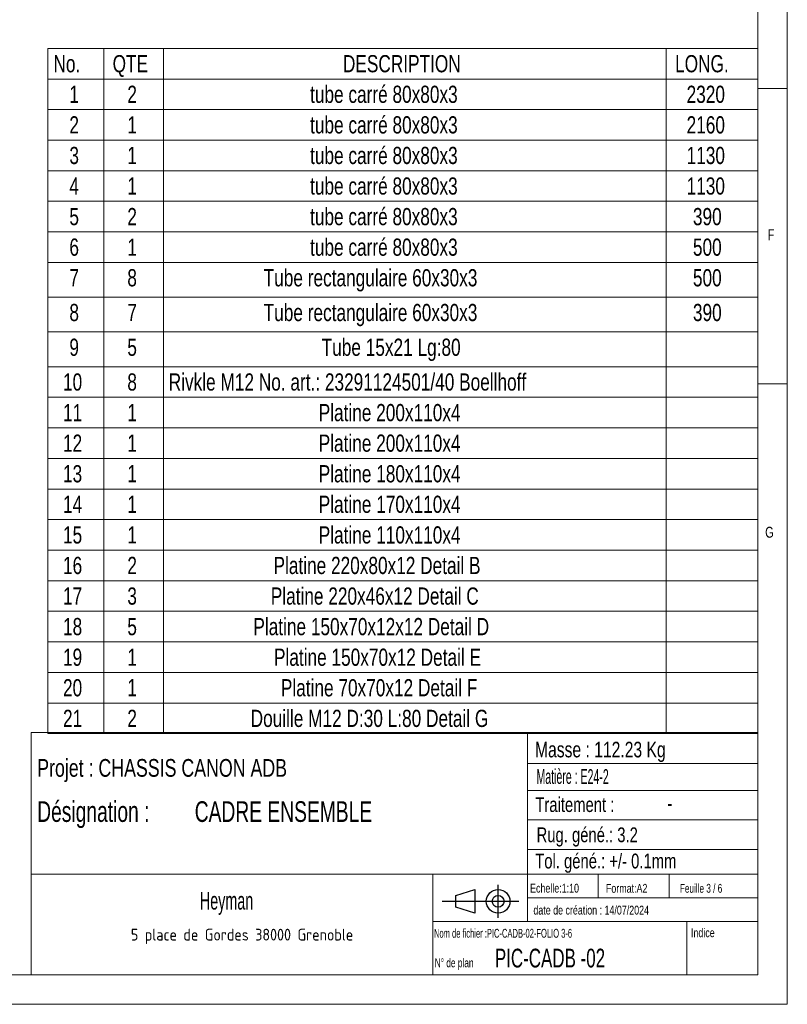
# Model space of a CAD drawing. Header units: millimetres. Extents: x 5 to 592, y 5 to 415.
# Tile 12 of 16: x 459 to 589, y 5 to 172. Entities that reach past the tile are written whole.
import ezdxf

# ---------------------------------------------------------------- set-up
doc = ezdxf.new("R2010")
doc.units = ezdxf.units.MM
doc.layers.add('NOTES', color=6, linetype='Continuous')
doc.styles.add('SLDTEXTSTYLE0', font='TXT', dxfattribs={"width": 0.75})
doc.styles.add('SLDTEXTSTYLE1', font='TXT', dxfattribs={"width": 0.675933})
doc.styles.add('SLDTEXTSTYLE2', font='TXT', dxfattribs={"width": 0.605})
doc.styles.add('SLDTEXTSTYLE3', font='TXT', dxfattribs={"width": 0.617423})
doc.styles.add('SLDTEXTSTYLE4', font='TXT', dxfattribs={"width": 0.7})
doc.styles.add('SLDTEXTSTYLE5', font='TXT', dxfattribs={"width": 0.535475})
doc.styles.add('SLDTEXTSTYLE6', font='ISOCP3', dxfattribs={"width": 0.96})
doc.styles.add('SLDTEXTSTYLE7', font='TXT', dxfattribs={"width": 0.692308})
doc.styles.add('SLDTEXTSTYLE8', font='TXT', dxfattribs={"width": 0.695728})

# ---------------------------------------------------------------- blocks, each defined once
blk = doc.blocks.new('Bloc12_2')
for p, q in [((9.48, 0), (9.48, 5.6)), ((2.32, 3.8), (5.55, 4.8)), ((2.32, 1.8), (2.32, 3.8)), ((5.55, 4.8), (5.55, 0.8)), ((0, 2.8), (12.98, 2.8)), ((5.55, 0.8), (2.32, 1.8))]:
    blk.add_line(p, q)
for radius in [2, 1]:
    blk.add_circle((9.48, 2.8), radius)
blk = doc.blocks.new('SW_NOTE_2')
at = {"layer": 'NOTES', "color": 0, "insert": (20.94, 2.58), "char_height": 2, "attachment_point": 2, "style": 'SLDTEXTSTYLE6'}
blk.add_mtext('5 place de Gordes 38000 Grenoble', dxfattribs=at)
blk = doc.blocks.new('SW_NOTE_3')
at = {"layer": 'NOTES', "color": 0, "char_height": 3.5, "attachment_point": 1, "style": 'SLDTEXTSTYLE8'}
for s, insert in [('Désignation :', (0, 4.51)), ('CADRE ENSEMBLE', (26.67, 4.51))]:
    blk.add_mtext(s, dxfattribs=dict(at, insert=insert))
blk = doc.blocks.new('SW_TABLEANNOTATION_0')
at = {"color": 0, "linetype": 'Continuous', "lineweight": 18}
for p, q in [((0, 0), (0, -115.97)), ((120.23, 0), (0, 0)), ((120.23, -115.97), (120.23, 0)), ((9.49, 0), (9.49, -5.18)), ((19.61, 0), (19.61, -5.18)), ((104.72, 0), (104.72, -5.18)), ((0, -5.18), (120.23, -5.18)), ((9.49, -5.18), (9.49, -115.97)), ((19.61, -5.18), (19.61, -115.97)), ((104.72, -5.18), (104.72, -115.97)), ((0, -10.35), (120.23, -10.35)), ((0, -15.53), (120.23, -15.53)), ((0, -20.7), (120.23, -20.7)), ((0, -25.88), (120.23, -25.88)), ((0, -31.05), (120.23, -31.05)), ((0, -36.23), (120.23, -36.23)), ((0, -42.11), (120.23, -42.11)), ((0, -47.99), (120.23, -47.99)), ((0, -53.87), (120.23, -53.87)), ((0, -59.04), (120.23, -59.04)), ((0, -64.22), (120.23, -64.22)), ((0, -69.39), (120.23, -69.39)), ((0, -74.57), (120.23, -74.57)), ((0, -79.74), (120.23, -79.74)), ((0, -84.92), (120.23, -84.92)), ((0, -90.09), (120.23, -90.09)), ((0, -95.27), (120.23, -95.27)), ((0, -100.44), (120.23, -100.44)), ((0, -105.62), (120.23, -105.62)), ((0, -110.79), (120.23, -110.79)), ((0, -115.97), (120.23, -115.97))]:
    blk.add_line(p, q, dxfattribs=at)
at = {"color": 0, "linetype": 'Continuous', "lineweight": 18, "attachment_point": 1, "style": 'SLDTEXTSTYLE0'}
for s, insert, char_height in [('No.', (0.97, -1.13), 2.91), ('QTE', (10.99, -1.13), 2.91), ('DESCRIPTION', (49.98, -1.13), 2.9104), ('LONG.', (106.22, -1.13), 2.91), ('1', (3.67, -6.31), 2.91), ('2', (13.48, -6.31), 2.91), ('tube carré 80x80x3', (44.42, -6.31), 2.9104), ('2320', (108.17, -6.31), 2.91), ('2', (3.67, -11.48), 2.91), ('1', (13.48, -11.48), 2.91), ('tube carré 80x80x3', (44.42, -11.48), 2.9104), ('2160', (108.17, -11.48), 2.91), ('3', (3.67, -16.66), 2.91), ('1', (13.48, -16.66), 2.91), ('tube carré 80x80x3', (44.42, -16.66), 2.9104), ('1130', (108.17, -16.66), 2.91), ('tube carré 80x80x3', (44.42, -21.83), 2.9104), ('4', (3.67, -21.83), 2.91), ('1', (13.48, -21.83), 2.91), ('1130', (108.17, -21.83), 2.91), ('tube carré 80x80x3', (44.42, -27.01), 2.9104), ('5', (3.67, -27.01), 2.91), ('2', (13.48, -27.01), 2.91), ('390', (109.24, -27.01), 2.91), ('tube carré 80x80x3', (44.42, -32.18), 2.9104), ('6', (3.67, -32.18), 2.91), ('1', (13.48, -32.18), 2.91), ('500', (109.24, -32.18), 2.91), ('7', (3.67, -37.36), 2.91), ('8', (13.48, -37.36), 2.91), ('Tube rectangulaire 60x30x3', (36.56, -37.36), 2.9104), ('500', (109.24, -37.36), 2.91), ('8', (3.67, -43.24), 2.91), ('7', (13.48, -43.24), 2.91), ('Tube rectangulaire 60x30x3', (36.56, -43.24), 2.9104), ('390', (109.24, -43.24), 2.91), ('9', (3.67, -49.12), 2.91), ('5', (13.48, -49.12), 2.91), ('Tube 15x21 Lg:80', (46.38, -49.12), 2.9104), ('10', (2.59, -55), 2.91), ('8', (13.48, -55), 2.91), ('Rivkle M12 No. art.: 23291124501/40 Boellhoff', (20.49, -55), 2.9104), ('Platine 200x110x4', (45.88, -60.18), 2.9104), ('11', (2.59, -60.18), 2.91), ('1', (13.48, -60.18), 2.91), ('12', (2.59, -65.35), 2.91), ('1', (13.48, -65.35), 2.91), ('Platine 200x110x4', (45.88, -65.35), 2.9104), ('13', (2.59, -70.53), 2.91), ('1', (13.48, -70.53), 2.91), ('Platine 180x110x4', (45.88, -70.53), 2.9104), ('14', (2.59, -75.7), 2.91), ('1', (13.48, -75.7), 2.91), ('Platine 170x110x4', (45.88, -75.7), 2.9104), ('15', (2.59, -80.88), 2.91), ('1', (13.48, -80.88), 2.91), ('Platine 110x110x4', (45.88, -80.88), 2.9104), ('16', (2.59, -86.05), 2.91), ('2', (13.48, -86.05), 2.91), ('Platine 220x80x12 Detail B', (38.23, -86.05), 2.9104), ('17', (2.59, -91.23), 2.91), ('3', (13.48, -91.23), 2.91), ('Platine 220x46x12 Detail C', (37.77, -91.23), 2.9104), ('18', (2.59, -96.4), 2.91), ('5', (13.48, -96.4), 2.91), ('Platine 150x70x12x12 Detail D', (34.82, -96.4), 2.9104), ('19', (2.59, -101.58), 2.91), ('1', (13.48, -101.58), 2.91), ('Platine 150x70x12 Detail E', (38.31, -101.58), 2.9104), ('Platine 70x70x12 Detail F', (39.48, -106.75), 2.9104), ('20', (2.59, -106.75), 2.91), ('1', (13.48, -106.75), 2.91), ('21', (2.59, -111.93), 2.91), ('2', (13.48, -111.93), 2.91), ('Douille M12 D:30 L:80 Detail G', (34.36, -111.93), 2.9104)]:
    blk.add_mtext(s, dxfattribs=dict(at, insert=insert, char_height=char_height))

msp = doc.modelspace()

# ---------------------------------------------------------------- linework, layer by layer
at = {"lineweight": 18}
for p, q in [((589, 5), (589, 415)), ((584, 10), (584, 410)), ((584, 160), (589, 160)), ((589, 110), (584, 110)), ((461, 51), (461, 10)), ((584, 51), (461, 51)), ((545, 51), (545, 19)), ((584, 51), (584, 10)), ((545, 45.76), (584, 45.76)), ((545, 41.18), (584, 41.18)), ((545, 36.24), (584, 36.24)), ((545, 31.18), (584, 31.18)), ((461, 27), (584, 27)), ((529, 27), (529, 10)), ((557, 27), (557, 23)), ((569, 27), (569, 23)), ((545, 23), (584, 23)), ((529, 19), (584, 19)), ((572, 19), (572, 10)), ((10, 10), (584, 10)), ((461, 10), (584, 10)), ((5, 5), (589, 5))]:
    msp.add_line(p, q, dxfattribs=at)

# ---------------------------------------------------------------- block references
msp.add_blockref('SW_TABLEANNOTATION_0', (463.78, 166.78), dxfattribs=at)
msp.add_blockref('Bloc12_2', (530.56, 19.63))
msp.add_blockref('Bloc12_2', (530.56, 19.63))
at = {"layer": 'NOTES'}
for name, p in [('SW_NOTE_3', (462, 34.86)), ('SW_NOTE_2', (475.74, 15.21))]:
    msp.add_blockref(name, p, dxfattribs=at)

# ---------------------------------------------------------------- texts
for s, insert, char_height, attachment_point, style in [('F', (585.67, 136.17), 1.85, 1, 'SLDTEXTSTYLE0'), ('G', (585.25, 85.82), 1.85, 1, 'SLDTEXTSTYLE0'), ('Masse : 112.23 Kg', (546.28, 49.44), 2.6458, 1, 'SLDTEXTSTYLE0'), ('Projet : CHASSIS CANON ADB', (462, 46.51), 3, 1, 'SLDTEXTSTYLE0'), ('Matière : E24-2', (546.53, 44.8), 2.5, 1, 'SLDTEXTSTYLE5'), ('Traitement :', (546.34, 40.05), 2.5, 1, 'SLDTEXTSTYLE0'), ('-', (569.1, 40.59), 3, 2, 'SLDTEXTSTYLE2'), ('Rug. géné.: 3.2', (546.55, 34.94), 2.5, 1, 'SLDTEXTSTYLE0'), ('Tol. géné.: +/- 0.1mm', (546.32, 30.5), 2.5, 1, 'SLDTEXTSTYLE0'), ('Echelle:1:10', (545.45, 25.4), 1.5, 1, 'SLDTEXTSTYLE0'), ('Format:A2', (558.29, 25.38), 1.5, 1, 'SLDTEXTSTYLE0'), ('Feuille 3 / 6', (570.81, 25.38), 1.5, 1, 'SLDTEXTSTYLE7'), ('Heyman', (494.06, 24.03), 3, 2, 'SLDTEXTSTYLE2'), ('date de création : 14/07/2024', (546.01, 21.69), 1.5, 1, 'SLDTEXTSTYLE0'), ('Nom de fichier :PIC-CADB-02-FOLIO 3-6', (529.18, 17.77), 1.5, 1, 'SLDTEXTSTYLE3'), ('Indice', (572.69, 17.86), 1.5, 1, 'SLDTEXTSTYLE0'), ('PIC-CADB -02', (539.49, 14.41), 3.175, 1, 'SLDTEXTSTYLE1'), ('N° de plan', (529.3, 12.77), 1.5, 1, 'SLDTEXTSTYLE4')]:
    msp.add_mtext(s, dxfattribs=dict(at, insert=insert, char_height=char_height, attachment_point=attachment_point, style=style))

doc.saveas('drawing.dxf')
